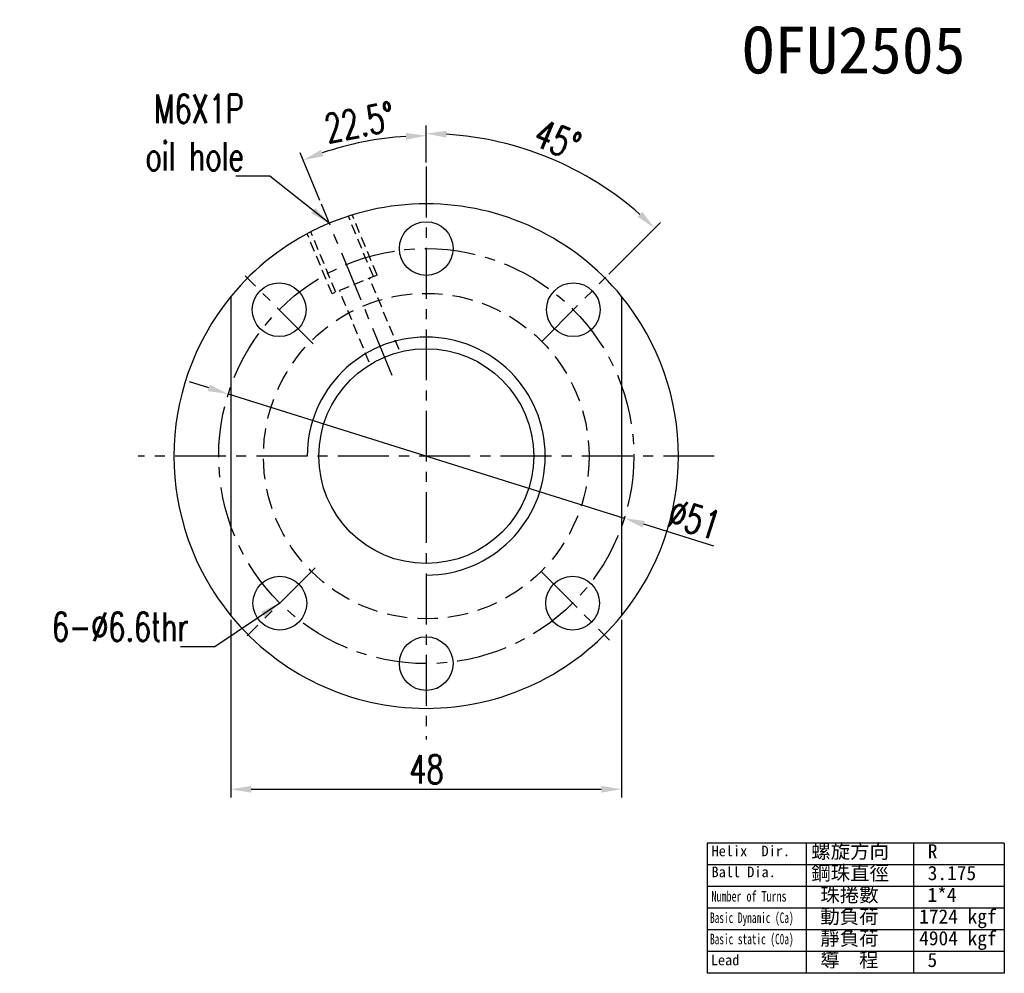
# Model space of a CAD drawing. Extents: x 564 to 800, y 41 to 158.
# Tile 1 of 45: x 564 to 685, y 41 to 158. Entities that reach past the tile are written whole.
import ezdxf
from ezdxf.enums import TextEntityAlignment as Align

# ---------------------------------------------------------------- set-up
doc = ezdxf.new("R2010")
doc.units = 0
doc.header["$MEASUREMENT"] = 0
doc.header["$PDMODE"] = 1
for name, pattern in [('CENTER', [2, 1.25, -0.25, 0.25, -0.25]), ('DASHED', [0.75, 0.5, -0.25]), ('HIDDEN', [0.375, 0.25, -0.125])]:
    doc.linetypes.add(name, pattern=pattern)
doc.layers.get('DEFPOINTS').update_dxf_attribs({"linetype": 'CONTINUOUS'})
for name, color, linetype in [('CEN', 1, 'CENTER'), ('CHA', 2, 'CONTINUOUS'), ('DIM', 4, 'CONTINUOUS'), ('HID', 2, 'HIDDEN'), ('OUT', 3, 'CONTINUOUS')]:
    doc.layers.add(name, color=color, linetype=linetype)
doc.styles.add('CHN', font='SIMPLEX.shx', dxfattribs={"width": 0.7, "bigfont": 'CHINESET.shx'})
doc.styles.add('T', font='kaiu.ttf')
doc.dimstyles.get("Standard").update_dxf_attribs({"dimscale": 0, "dimtxt": 4, "dimasz": 3, "dimexe": 1, "dimexo": 0.5, "dimgap": 1, "dimtad": 1, "dimdsep": 46, "dimtxsty": 'CHN', "dimcen": 0.09, "dimclrd": 256, "dimclre": 256, "dimclrt": 256, "dimadec": 0, "dimazin": 0, "dimtp": 1, "dimtm": 1, "dimtfac": 0.6, "dimtix": 1, "dimtmove": 2, "dimatfit": 3, "dimfxl": 1, "dimtvp": 0.85, "dimtolj": 1, "dimarcsym": 0})

# ---------------------------------------------------------------- blocks, each defined once
blk = doc.blocks.new('*D12')
at = {"layer": 'DEFPOINTS', "color": 0, "transparency": 16777216}
for p in [(590.02, 112.46), (638.68, 97.2)]:
    blk.add_point(p, dxfattribs=at)
at = {"layer": 'DIM', "color": 0, "lineweight": -2, "transparency": 16777216}
for p, q in [((587.63, 113.21), (585.25, 113.96)), ((590.02, 112.46), (638.68, 97.2)), ((649.68, 93.74), (641.07, 96.45))]:
    blk.add_line(p, q, dxfattribs=at)
at = {"layer": 'DIM', "color": 0, "transparency": 16777216}
for points in [[(587.76, 113.61), (587.51, 112.81), (590.02, 112.46)], [(641.19, 96.85), (640.94, 96.05), (638.68, 97.2)]]:
    blk.add_solid(points, dxfattribs=at)
at = {"layer": 'DIM', "color": 0, "transparency": 16777216, "insert": (647.3, 97.06), "char_height": 3.5, "attachment_point": 5, "rotation": 342.5842, "style": 'CHN'}
blk.add_mtext('\\A1;∅51', dxfattribs=at)
blk = doc.blocks.new('*D14')
at = {"layer": 'DEFPOINTS', "color": 0, "transparency": 16777216}
for p in [(609.19, 143.86), (614.35, 140.4), (601.46, 135.79), (610.18, 114.74), (614.35, 70.01)]:
    blk.add_point(p, dxfattribs=at)
at = {"layer": 'DIM', "color": 0, "lineweight": -2, "transparency": 16777216}
for p, q in [((614.35, 140.9), (614.35, 145.2)), ((601.27, 136.25), (598.84, 142.11))]:
    blk.add_line(p, q, dxfattribs=at)
blk.add_arc((614.35, 104.67), 39.53, 93.6244, 108.8756, dxfattribs=at)
at = {"layer": 'DIM', "color": 0, "transparency": 16777216}
for points in [[(611.84, 144.54), (611.86, 143.7), (614.35, 144.2)], [(601.71, 141.68), (601.41, 142.46), (599.22, 141.19)]]:
    blk.add_solid(points, dxfattribs=at)
at = {"layer": 'DIM', "color": 0, "transparency": 16777216, "insert": (606.16, 145.84), "char_height": 3.5, "attachment_point": 5, "rotation": 11.25, "style": 'CHN'}
blk.add_mtext('\\A1;22.5°', dxfattribs=at)
blk = doc.blocks.new('*D15')
at = {"layer": 'DEFPOINTS', "color": 0, "transparency": 16777216}
for p in [(614.35, 140.4), (634.21, 139.14), (636.42, 126.82), (622.29, 112.68), (614.35, 70.01)]:
    blk.add_point(p, dxfattribs=at)
at = {"layer": 'DIM', "color": 0, "lineweight": -2, "transparency": 16777216}
for p, q in [((614.35, 140.9), (614.35, 145.46)), ((636.78, 127.17), (643.14, 133.53))]:
    blk.add_line(p, q, dxfattribs=at)
blk.add_arc((614.35, 104.74), 39.71, 48.6073, 86.3927, dxfattribs=at)
at = {"layer": 'DIM', "color": 0, "transparency": 16777216}
for points in [[(616.83, 143.96), (616.86, 144.8), (614.35, 144.46)], [(640.89, 134.84), (640.32, 134.23), (642.43, 132.83)]]:
    blk.add_solid(points, dxfattribs=at)
at = {"layer": 'DIM', "color": 0, "transparency": 16777216, "insert": (630.48, 143.7), "char_height": 3.5, "attachment_point": 5, "rotation": 337.5, "style": 'CHN'}
blk.add_mtext('\\A1;45°', dxfattribs=at)
blk = doc.blocks.new('*D16')
at = {"layer": 'DEFPOINTS', "color": 0, "transparency": 16777216}
for p in [(590.35, 85.21), (638.35, 85.21), (638.35, 63.89)]:
    blk.add_point(p, dxfattribs=at)
at = {"layer": 'DIM', "color": 0, "lineweight": -2, "transparency": 16777216}
for p, q in [((590.35, 84.71), (590.35, 62.89)), ((638.35, 84.71), (638.35, 62.89)), ((592.85, 63.89), (635.85, 63.89))]:
    blk.add_line(p, q, dxfattribs=at)
at = {"layer": 'DIM', "color": 0, "transparency": 16777216}
for points in [[(592.85, 64.3), (592.85, 63.47), (590.35, 63.89)], [(635.85, 64.3), (635.85, 63.47), (638.35, 63.89)]]:
    blk.add_solid(points, dxfattribs=at)
at = {"layer": 'DIM', "color": 0, "transparency": 16777216, "insert": (614.38, 66.34), "char_height": 3.5, "attachment_point": 5, "style": 'CHN'}
blk.add_mtext('\\A1;48', dxfattribs=at)

msp = doc.modelspace()

# ---------------------------------------------------------------- linework, layer by layer
at = {"layer": 'CEN', "color": 7, "linetype": 'CENTER', "ltscale": 5}
for p, q in [((614.34891, 140.40138), (614.34891, 70.01219)), ((610.17796, 114.7404), (601.4592, 135.78934)), ((600.45452, 118.63738), (592.11833, 126.97356)), ((628.53354, 118.92761), (636.4245, 126.81856)), ((649.73411, 104.82809), (578.96372, 104.82809)), ((600.71426, 91.10832), (592.33999, 82.73405)), ((628.46225, 90.62964), (636.8779, 82.214))]:
    msp.add_line(p, q, dxfattribs=at)
msp.add_circle((614.34891, 104.82809), 25.5, dxfattribs=at)
at = {"layer": 'DIM', "color": 0}
for p, q in [((685.37928, 57.28379), (648.87554, 57.28379)), ((648.87554, 57.28379), (648.87554, 41.27101)), ((661.04345, 57.28379), (661.04345, 41.27101)), ((674.21137, 57.28379), (674.21137, 41.27101)), ((685.37928, 57.28379), (685.37928, 41.27101)), ((685.37928, 54.61499), (648.87554, 54.61499)), ((685.37928, 51.9462), (648.87554, 51.9462)), ((685.37928, 49.2774), (648.87554, 49.2774)), ((685.37928, 46.6086), (648.87554, 46.6086)), ((685.37928, 43.9398), (648.87554, 43.9398)), ((685.37928, 41.27101), (648.87554, 41.27101))]:
    msp.add_line(p, q, dxfattribs=at)
at = {"layer": 'DIM', "color": 7}
for start, end in [(140.7409651, 219.2590349), (320.7409651, 39.2590349)]:
    msp.add_arc((614.34891, 104.82809), 30.99602, start, end, dxfattribs=at)
at = {"layer": 'DIM', "color": 7, "linetype": 'Continuous', "ltscale": 5}
msp.add_arc((614.34891, 104.82809), 14.625, 270, 180, dxfattribs=at)
at = {"layer": 'HID', "color": 7, "ltscale": 5}
for p, q in [((607.85418, 126.88332), (604.77602, 134.31466)), ((608.31612, 127.07466), (605.25465, 134.4657)), ((602.77284, 124.77856), (599.7155, 132.15964)), ((603.23478, 124.9699), (600.16005, 132.39296)), ((608.31612, 127.07466), (602.77284, 124.77856)), ((611.02846, 117.91337), (607.39224, 126.69198)), ((607.33984, 116.36598), (603.69672, 125.16124))]:
    msp.add_line(p, q, dxfattribs=at)
at = {"layer": 'HID', "color": 7, "linetype": 'DASHED', "ltscale": 5}
msp.add_circle((614.34891, 104.82809), 20, dxfattribs=at)
at = {"layer": 'OUT', "color": 7, "ltscale": 5}
for p, q in [((590.34891, 124.44322), (590.34891, 85.21296)), ((638.34891, 124.45579), (638.34891, 85.20039))]:
    msp.add_line(p, q, dxfattribs=at)
at = {"layer": 'OUT', "color": 7}
for centre in [(614.34891, 130.32809), (596.27519, 122.81671), (632.42264, 122.81671), (596.3603, 86.75436), (632.33753, 86.75436), (614.34891, 79.32809)]:
    msp.add_circle(centre, 3.3, dxfattribs=at)
at = {"layer": 'OUT', "color": 7, "linetype": 'Continuous', "ltscale": 5}
msp.add_circle((614.34891, 104.82809), 13.2, dxfattribs=at)
at = {"layer": 'OUT', "color": 7, "ltscale": 5}
for start, end in [(39.2830184, 140.7469712), (219.2530288, 320.7169816)]:
    msp.add_arc((614.35405, 104.82809), 31, start, end, dxfattribs=at)

# ---------------------------------------------------------------- texts
at = {"layer": 'CHA', "color": 0, "style": 'T'}
msp.add_text('OFU2505', height=5.76, dxfattribs=at).set_placement((666.9045, 154.72627), align=Align.MIDDLE)
at = {"layer": 'DIM', "color": 0, "style": 'T'}
for s, height, p in [('Helix  Dir.', 1.29024, (649.4055, 55.65997)), ('螺旋方向', 1.75, (661.66174, 55.38934)), ('R', 1.75, (675.96744, 55.38934)), ('Ball Dia.', 1.29024, (649.4055, 53.08331)), ('鋼珠直徑', 1.75, (661.66174, 52.72054)), ('3.175', 1.75, (675.96744, 52.72054)), ('珠捲數', 1.75, (662.7729, 50.05175)), ('1*4', 1.75, (675.94081, 50.05175)), ('動負荷', 1.75, (662.7729, 47.38295)), ('1724 kgf', 1.75, (674.91514, 47.38295)), ('靜負荷', 1.75, (662.7729, 44.71416)), ('4904 kgf', 1.75, (674.91514, 44.71416)), ('Lead', 1.29024, (649.31336, 42.25605)), ('導  程', 1.75, (662.7729, 42.04536)), ('5', 1.75, (675.94081, 42.04536))]:
    msp.add_text(s, height=height, dxfattribs=at).set_placement(p)
for s, width, p in [('Number of Turns', 0.7, (649.4055, 50.09135)), ('Basic Dynamic (Ca)', 0.65, (649.22123, 47.45471)), ('Basic static (C0a)', 0.65, (649.22123, 44.8346))]:
    msp.add_text(s, height=1.29024, dxfattribs=dict(at, width=width)).set_placement(p)
at = {"layer": 'DIM', "color": 7, "char_height": 3.5, "attachment_point": 9, "style": 'CHN'}
for s, insert in [('\\A1;M6X1P\\Poil hole', (591.9366, 139.9212)), ('6-%%C6.6thr', (585.15392, 82.09469))]:
    msp.add_mtext(s, dxfattribs=dict(at, insert=insert))

# ---------------------------------------------------------------- dimensions: what is measured, and where the dimension line sits
at = {"layer": 'DIM', "color": 7}
for base, line1, line2, override, picture, middle in [((609.18961, 143.85964), ((610.17796, 114.7404), (601.4592, 135.78934)), ((614.34891, 140.40138), (614.34891, 70.01219)), {"dimscale": 1, "dimtxt": 3.5, "dimasz": 2.5, "dimgap": 0.7, "dimdec": 4, "dimclrd": 0, "dimclre": 0, "dimclrt": 0, "dimadec": 2, "dimazin": 2, "dimtdec": 4, "dimtmove": 0}, '*D14', (606.15961, 145.84122)), ((634.20639, 139.13714), ((614.34891, 140.40138), (614.34891, 70.01219)), ((622.28749, 112.68155), (636.4245, 126.81856)), {"dimscale": 1, "dimtxt": 3.5, "dimasz": 2.5, "dimgap": 0.7, "dimdec": 4, "dimclrd": 0, "dimclre": 0, "dimclrt": 0, "dimtdec": 4, "dimtmove": 0}, '*D15', (630.48475, 143.69832))]:
    dim = msp.add_angular_dim_2l(base=base, line1=line1, line2=line2, dimstyle='Standard', override=override, dxfattribs=at)
    dim.commit()
    dim.dimension.update_dxf_attribs({"geometry": picture, "text_midpoint": middle})
dim = msp.add_diameter_dim_2p(p1=(590.01789, 112.46033), p2=(638.67994, 97.19585), dimstyle='Standard', override={"dimscale": 1, "dimtxt": 3.5, "dimasz": 2.5, "dimgap": 0.7, "dimdec": 4, "dimclrd": 0, "dimclrt": 0, "dimtdec": 4, "dimtmove": 0}, dxfattribs=at)
dim.commit()
dim.dimension.update_dxf_attribs({"geometry": '*D12', "text_midpoint": (647.30094, 97.05929)})
dim = msp.add_linear_dim(base=(638.34891, 63.88827), p1=(590.34891, 85.21296), p2=(638.34891, 85.21296), dimstyle='Standard', override={"dimscale": 1, "dimtxt": 3.5, "dimasz": 2.5, "dimgap": 0.7, "dimdec": 4, "dimclrd": 0, "dimclre": 0, "dimclrt": 0, "dimtdec": 4, "dimtmove": 0}, dxfattribs=at)
dim.commit()
dim.dimension.update_dxf_attribs({"geometry": '*D16', "text_midpoint": (614.3768, 63.88827), "dimtype": 160})

# ---------------------------------------------------------------- leaders
at = {"layer": 'DIM', "color": 7, "annotation_type": 0, "has_hookline": 1, "hookline_direction": 1}
for points in [[(602.4309, 133.44345), (595.1366, 139.2212), (592.6366, 139.2212)], [(596.3603, 86.75436), (588.35392, 81.39469), (585.85392, 81.39469)]]:
    msp.add_leader(points, dimstyle='Standard', override={"dimscale": 1, "dimtxt": 3.5, "dimasz": 2.5, "dimgap": 0.7, "dimdec": 4, "dimclrd": 0, "dimtdec": 4, "dimtmove": 0}, dxfattribs=at)

doc.saveas('drawing.dxf')
